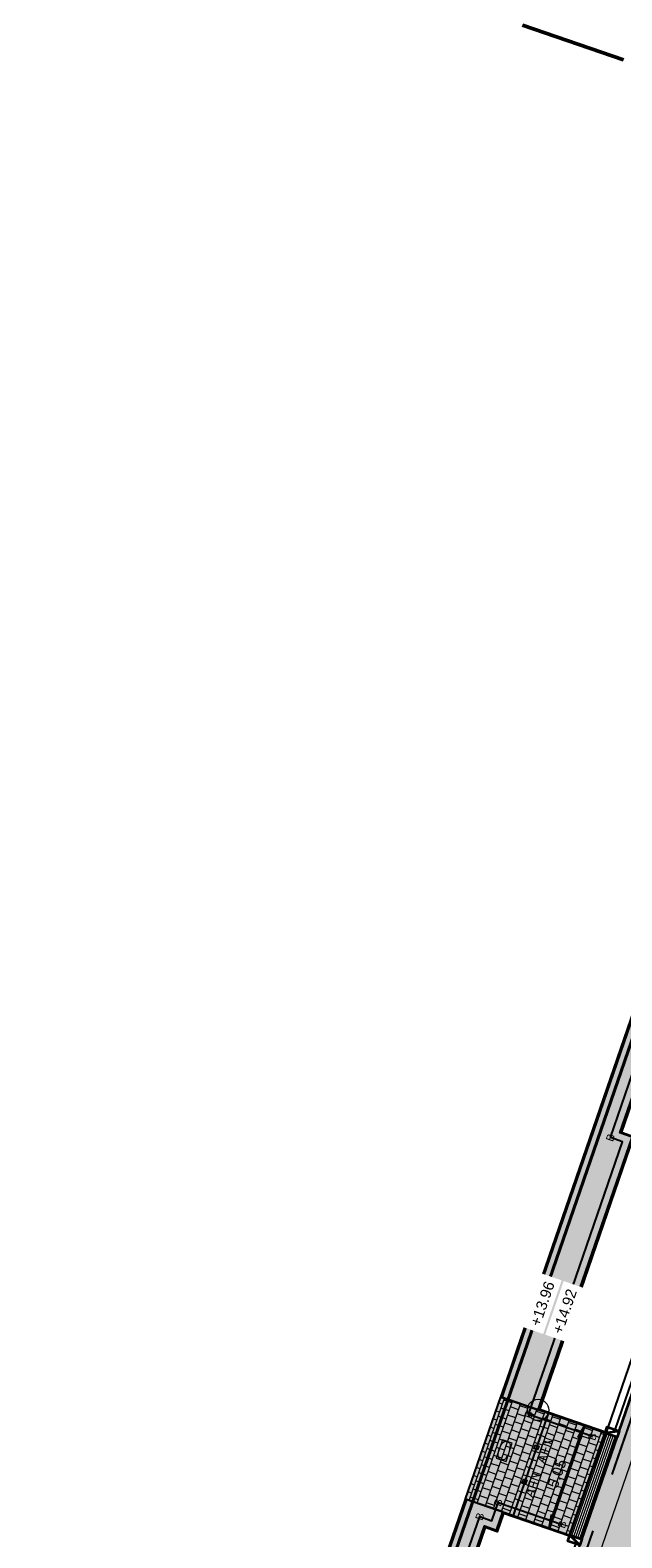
# Model space of a CAD drawing. Header units: metres. Extents: x 131295 to 132236, y 397710 to 398702.
# Tile 74 of 127: x 131540 to 131568, y 398171 to 398242. Entities that reach past the tile are written whole.
import ezdxf
from ezdxf.enums import TextEntityAlignment as Align

# ---------------------------------------------------------------- set-up
doc = ezdxf.new("R2010")
doc.units = ezdxf.units.M
doc.linetypes.add('AL-BLADSCHEIDING', pattern=[13, 5, -1, 0, -1, 5, -1])
doc.linetypes.add('AL-MATERIAALS', pattern=[2, 1, -1])
doc.layers.get('Defpoints').update_dxf_attribs({"color": 128})
for name, color, linetype, lineweight in [('N-IE-afzetpaal', 190, 'Continuous', 18), ('N-IE-tegel straatpot brandkraan', 190, 'Continuous', 18), ('N-KO-inritband 600x300x200 mm', 110, 'Continuous', 35), ('N-KO-inritband streklagen', 8, 'Continuous', 5), ('N-KO-opsluitband 60x200mm', 2, 'Continuous', 25), ('N-KO-opsluitband achterkant', 8, 'Continuous', 5), ('N-KO-tekst banden', 1, 'Continuous', 18), ('N-KO-trottoirband 180-200x250mm', 3, 'Continuous', 35), ('N-KO-trottoirband achterkant', 8, 'Continuous', 5), ("N-VH-arcering 'MAT' grijs 254", 254, 'Continuous', 18), ('N-VH-arcering betontegels halfsteensverband', 8, 'Continuous', 5), ('X-AL-bladscheiding', 4, 'AL-BLADSCHEIDING', 50), ('X-AL-maatvoering', 1, 'Continuous', 18), ('X-AL-materiaalscheiding', 1, 'AL-MATERIAALS', 18), ('X-AL-planhoogte', 190, 'Continuous', 25), ('X-AL-referentie', 7, 'Continuous', 18)]:
    doc.layers.add(name, color=color, linetype=linetype, lineweight=lineweight)
doc.layers.add("N-VH-arcering 'MAT' kleur 1 (heiderood)", color=7, linetype='Continuous', lineweight=18, true_color=0xd98c8c)
for name, color, linetype, plot in [('X-AL-contourlijnen', 30, 'Continuous', False), ('X-AL-hulplijn bandenlijnnummers', 30, 'Continuous', False), ('X-AL-hulplijn hoogtetekst', 190, 'Continuous', False)]:
    doc.layers.add(name, color=color, linetype=linetype, plot=plot)
doc.styles.add('CS Annotative', font='arial.ttf')
doc.dimstyles.new('CS Annotative', dxfattribs={"dimtxt": 2.5, "dimasz": 3, "dimexe": 0.18, "dimexo": 0.0625, "dimgap": 1, "dimtad": 1, "dimzin": 0, "dimdsep": 46, "dimtxsty": 'CS Annotative', "dimblk": 'CS Dimensionpijl', "dimcen": 0, "dimse1": 1, "dimse2": 1, "dimclrd": 256, "dimclre": 256, "dimclrt": 2, "dimadec": 0, "dimazin": 0, "dimtm": 1e-09, "dimtfac": 1, "dimtofl": 0, "dimtmove": 1, "dimatfit": 3, "dimfxl": 1, "dimtfillclr": 256, "dimtolj": 1, "dimtzin": 0, "dimarcsym": 0})

# ---------------------------------------------------------------- blocks, each defined once
blk = doc.blocks.new('CS Dimensionpijl')
h = blk.add_hatch(color=256)
h.dxf.hatch_style = 1
h.paths.add_polyline_path([(-1, -0.167), (0, 0), (-1, 0.167)])
at = {"flags": 128}
blk.add_lwpolyline([(0, 0.5), (0, -0.5)], dxfattribs=at)
blk.add_lwpolyline([(-1, -0.167), (0, 0), (-1, 0.167)], close=True, dxfattribs=at)
blk = doc.blocks.new('*D197')
at = {"layer": 'Defpoints', "color": 0, "transparency": 16777216}
for p in [(131573.757, 398218.231), (131544.472, 398136.473)]:
    blk.add_point(p, dxfattribs=at)
at = {"layer": 'X-AL-maatvoering', "lineweight": -2, "transparency": 16777216}
blk.add_line((131575.026, 398221.774), (131573.959, 398218.796), dxfattribs=at)
at = {"layer": 'X-AL-maatvoering', "lineweight": -2, "transparency": 16777216, "xscale": 0.6000000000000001, "yscale": 0.6000000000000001, "zscale": 0.6000000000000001, "rotation": 250.2928107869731}
blk.add_blockref('CS Dimensionpijl', (131573.757, 398218.231), dxfattribs=at)
at = {"layer": 'X-AL-maatvoering', "color": 2, "transparency": 16777216, "insert": (131574.165, 398220.721), "char_height": 0.5, "attachment_point": 5, "rotation": 70.29281, "style": 'CS Annotative'}
blk.add_mtext('\\A1;R86.84', dxfattribs=at)
blk = doc.blocks.new('*U590')
blk.add_lwpolyline([(0.461, 0.225), (-0.437, 0.268), (-0.461, -0.225), (0.437, -0.268)], close=True)
at = {"extrusion": (0, 0, -1)}
for centre, radius, start, end in [((0.244, 0.012), 0.206, 290.30458, 75.17071), ((-0.471, -2.69), 3, 75.17071, 75.8456), ((0.033, -0.69), 0.938, 75.8456, 109.62966), ((0.726, -2.632), 3, 109.62966, 110.30456), ((-0.244, -0.012), 0.206, 110.30456, 255.1707), ((-0.726, 2.632), 3, 289.62968, 290.30458), ((0.471, 2.69), 3, 255.1707, 255.84559)]:
    blk.add_arc(centre, radius, start, end, dxfattribs=at)
blk.add_arc((0.033, 0.69), 0.938, 250.37032, 284.15441)
blk = doc.blocks.new('CS Afzetpaal')
for p, q in [((-0.094, 0.094), (0.094, -0.094)), ((0.094, 0.094), (-0.094, -0.094))]:
    blk.add_line(p, q)
at = {"flags": 128}
blk.add_lwpolyline([(-0.094, 0.094), (0.094, 0.094), (0.094, -0.094), (-0.094, -0.094)], close=True, dxfattribs=at)
at = {"style": 'CS Annotative'}
blk.add_attdef('RECHTS', text='', height=0.45, dxfattribs=at).set_placement((0, -0.188), align=Align.TOP_CENTER)
blk = doc.blocks.new('*D647')
at = {"layer": 'Defpoints', "color": 0, "transparency": 16777216}
for p in [(131565.183, 398176.9), (131565.757, 398176.702), (131563.536, 398172.126)]:
    blk.add_point(p, dxfattribs=at)
at = {"layer": 'X-AL-maatvoering', "lineweight": -2, "transparency": 16777216}
blk.add_line((131564.306, 398172.495), (131565.561, 398176.135), dxfattribs=at)
at = {"layer": 'X-AL-maatvoering', "lineweight": -2, "transparency": 16777216, "xscale": 0.6000000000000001, "yscale": 0.6000000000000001, "zscale": 0.6000000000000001}
for p, rotation in [((131565.757, 398176.702), 70.96661340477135), ((131564.11, 398171.928), 250.9666134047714)]:
    blk.add_blockref('CS Dimensionpijl', p, dxfattribs=dict(at, rotation=rotation))
at = {"layer": 'X-AL-maatvoering', "color": 2, "transparency": 16777216, "insert": (131564.503, 398174.463), "char_height": 0.5, "attachment_point": 5, "rotation": 70.96661, "style": 'CS Annotative'}
blk.add_mtext('\\A1;5.05', dxfattribs=at)

msp = doc.modelspace()

# ---------------------------------------------------------------- hatches: boundary and pattern name
at = {"layer": "N-VH-arcering 'MAT' grijs 254"}
h = msp.add_hatch(color=256, dxfattribs=at)
h.dxf.hatch_style = 1
edge = h.paths.add_edge_path()
edge.add_line((131568.014, 398190.204), (131567.446, 398190.4))
edge.add_line((131567.446, 398190.4), (131568.423, 398193.236))
edge.add_line((131568.423, 398193.236), (131568.991, 398193.041))
edge.add_line((131568.991, 398193.041), (131573.429, 398205.925))
edge.add_line((131573.429, 398205.925), (131572.862, 398206.12))
edge.add_line((131572.862, 398206.12), (131573.839, 398208.957))
edge.add_line((131573.839, 398208.957), (131574.406, 398208.761))
edge.add_line((131574.406, 398208.761), (131578.423, 398220.422))
edge.add_arc((131575.878, 398216.352), 4.8, 57.98123, 70.97929)
edge.add_line((131577.442, 398220.89), (131571.357, 398222.988))
edge.add_line((131571.357, 398222.988), (131570.34, 398220.04))
edge.add_line((131570.34, 398220.04), (131571.965, 398219.48))
edge.add_arc((131570.661, 398215.698), 4, -19.00409, 70.96622, ccw=False)
edge.add_line((131574.443, 398214.396), (131572.963, 398210.098))
edge.add_line((131572.963, 398210.098), (131563.857, 398183.663))
edge.add_line((131563.857, 398183.663), (131562.668, 398180.211))
edge.add_line((131562.668, 398180.211), (131562.33, 398179.228))
edge.add_line((131562.33, 398179.228), (131561.915, 398178.026))
edge.add_line((131561.915, 398178.026), (131563.616, 398177.44))
edge.add_line((131563.616, 398177.44), (131564.032, 398178.642))
edge.add_line((131564.032, 398178.642), (131564.37, 398179.626))
edge.add_line((131564.37, 398179.626), (131565.559, 398183.077))
edge.add_line((131565.559, 398183.077), (131568.014, 398190.204))
h = msp.add_hatch(color=256, dxfattribs=at)
h.dxf.hatch_style = 1
h.paths.add_polyline_path([(131566.75, 398176.36), (131561.858, 398178.046), (131560.209, 398173.272), (131565.105, 398171.585)])
h = msp.add_hatch(color=256, dxfattribs=at)
h.dxf.hatch_style = 1
edge = h.paths.add_edge_path()
edge.add_line((131560.693, 398168.976), (131560.126, 398169.172))
edge.add_line((131560.126, 398169.172), (131561.105, 398172.008))
edge.add_line((131561.105, 398172.008), (131561.673, 398171.812))
edge.add_line((131561.673, 398171.812), (131561.968, 398172.666))
edge.add_line((131561.968, 398172.666), (131560.266, 398173.253))
edge.add_line((131560.266, 398173.253), (131550.891, 398146.106))
edge.add_line((131550.891, 398146.106), (131549.132, 398141.012))
edge.add_line((131549.132, 398141.012), (131547.498, 398136.07))
edge.add_line((131547.498, 398136.07), (131550.133, 398135.161))
edge.add_line((131550.133, 398135.161), (131550.18, 398135.146))
edge.add_arc((131550.459, 398136.106), 1, 161.70561, 253.81243, ccw=False)
edge.add_line((131549.51, 398136.42), (131550.837, 398140.436))
edge.add_line((131550.837, 398140.436), (131551.233, 398141.583))
edge.add_line((131551.233, 398141.583), (131550.666, 398141.778))
edge.add_line((131550.666, 398141.778), (131551.645, 398144.614))
edge.add_line((131551.645, 398144.614), (131552.212, 398144.418))
edge.add_line((131552.212, 398144.418), (131552.592, 398145.519))
edge.add_line((131552.592, 398145.519), (131555.886, 398155.057))
edge.add_line((131555.886, 398155.057), (131555.319, 398155.253))
edge.add_line((131555.319, 398155.253), (131556.298, 398158.088))
edge.add_line((131556.298, 398158.088), (131556.865, 398157.892))
edge.add_line((131556.865, 398157.892), (131560.693, 398168.976))
at = {"layer": "N-VH-arcering 'MAT' kleur 1 (heiderood)"}
h = msp.add_hatch(color=256, dxfattribs=at)
h.dxf.hatch_style = 1
edge = h.paths.add_edge_path()
edge.add_line((131571.168, 398154.109), (131570.971, 398154.145))
edge.add_line((131570.971, 398154.145), (131569.595, 398154.396))
edge.add_arc((131568.698, 398149.477), 5, 79.67074, 87.20376)
edge.add_arc((131568.698, 398149.477), 5, 87.20376, 89.49627)
edge.add_arc((131568.698, 398149.477), 5, 89.49627, 160.98607)
edge.add_line((131563.971, 398151.106), (131557.851, 398133.346))
edge.add_line((131557.851, 398133.346), (131553.124, 398134.975))
edge.add_line((131553.124, 398134.975), (131565.942, 398172.172))
edge.add_line((131565.942, 398172.172), (131566.007, 398172.361))
edge.add_line((131566.007, 398172.361), (131566.691, 398174.347))
edge.add_line((131566.691, 398174.347), (131566.756, 398174.536))
edge.add_line((131566.756, 398174.536), (131580.263, 398213.73))
edge.add_line((131580.263, 398213.73), (131584.99, 398212.101))
edge.add_line((131584.99, 398212.101), (131577.686, 398190.907))
edge.add_line((131577.686, 398190.907), (131575.634, 398184.951))
edge.add_line((131575.634, 398184.951), (131571.483, 398172.904))
edge.add_line((131571.483, 398172.904), (131571.417, 398172.715))
edge.add_line((131571.417, 398172.715), (131570.733, 398170.73))
edge.add_line((131570.733, 398170.73), (131570.668, 398170.541))
edge.add_line((131570.668, 398170.541), (131569.079, 398165.93))
edge.add_arc((131573.806, 398164.301), 5, 160.98607, 232.76551)
edge.add_arc((131573.806, 398164.301), 5, 232.76551, 235.05801)
edge.add_arc((131573.806, 398164.301), 5, 235.05801, 259.67074)
edge.add_line((131572.91, 398159.382), (131572.92, 398159.38))
edge.add_line((131572.92, 398159.38), (131573.117, 398159.344))
edge.add_line((131573.117, 398159.344), (131580.192, 398158.055))
edge.add_line((131580.192, 398158.055), (131590.817, 398156.118))
edge.add_line((131590.817, 398156.118), (131594.761, 398155.4))
edge.add_line((131594.761, 398155.4), (131605.386, 398153.463))
edge.add_line((131605.386, 398153.463), (131608.86, 398152.83))
edge.add_line((131608.86, 398152.83), (131607.874, 398147.419))
edge.add_line((131607.874, 398147.419), (131571.168, 398154.109))
at = {"layer": 'N-VH-arcering betontegels halfsteensverband'}
h = msp.add_hatch(dxfattribs=at)
h.set_pattern_fill('CS-TEGEL HALFSTV', color=256, scale=6.67, angle=89.97)
h.set_pattern_definition([(160.98877456, (26375.6293, 79453.50667), (-0.44355425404, -0.05881899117), [0.4002, -0.4002]), (250.98877456, (26375.6293, 79453.50667), (0.3783709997, -0.1303665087), [])])
h.paths.add_polyline_path([(131566.75, 398176.36), (131561.858, 398178.046), (131560.209, 398173.272), (131565.105, 398171.585)])

# ---------------------------------------------------------------- linework, layer by layer
at = {"layer": 'N-KO-inritband 600x300x200 mm', "ltscale": 0.8}
for points in [[(131567.318, 398176.164), (131566.75, 398176.36), (131566.848, 398176.643), (131567.415, 398176.448)], [(131565.574, 398171.106), (131565.007, 398171.302), (131565.105, 398171.585), (131565.672, 398171.39)]]:
    msp.add_lwpolyline(points, close=True, dxfattribs=at)
at = {"layer": 'N-KO-inritband 600x300x200 mm', "flags": 128}
for points in [[(131567.415, 398176.448), (131566.75, 398176.36)], [(131565.105, 398171.585), (131566.75, 398176.36)], [(131565.672, 398171.39), (131567.318, 398176.164)], [(131567.318, 398176.164), (131566.75, 398176.36)], [(131565.574, 398171.106), (131565.105, 398171.585)]]:
    msp.add_lwpolyline(points, dxfattribs=at)
at = {"layer": 'N-KO-inritband streklagen', "flags": 128}
for points in [[(131565.2, 398171.553), (131566.845, 398176.327)], [(131565.294, 398171.52), (131566.939, 398176.295)], [(131565.389, 398171.488), (131567.034, 398176.262)], [(131565.483, 398171.455), (131567.128, 398176.229)], [(131565.578, 398171.422), (131567.223, 398176.197)]]:
    msp.add_lwpolyline(points, dxfattribs=at)
at = {"layer": 'N-KO-opsluitband 60x200mm', "flags": 128}
for points in [[(131566.75, 398176.36), (131563.616, 398177.44), (131564.032, 398178.642), (131564.37, 398179.626), (131565.559, 398183.077), (131568.014, 398190.204), (131567.446, 398190.4), (131568.423, 398193.236), (131568.991, 398193.041), (131573.429, 398205.925), (131572.862, 398206.12), (131573.839, 398208.957), (131574.406, 398208.761), (131578.423, 398220.422)], [(131561.915, 398178.026), (131562.33, 398179.228), (131562.668, 398180.211), (131562.668, 398180.212)]]:
    msp.add_lwpolyline(points, dxfattribs=at)
for points in [[(131563.857, 398183.663), (131563.857, 398183.663), (131572.963, 398210.098), (131574.443, 398214.396, 0.414062), (131571.965, 398219.48), (131570.34, 398220.04)], [(131539.945, 398134.859), (131543.495, 398133.636, 0.417833), (131547.32, 398135.531), (131549.132, 398141.012), (131550.891, 398146.106), (131560.266, 398173.253)], [(131552.674, 398134.283), (131550.133, 398135.161, -0.41037), (131549.51, 398136.42), (131550.837, 398140.436), (131551.233, 398141.583), (131550.666, 398141.778), (131551.645, 398144.614), (131552.212, 398144.418), (131552.592, 398145.519), (131555.886, 398155.057), (131555.319, 398155.253), (131556.298, 398158.088), (131556.865, 398157.892), (131560.693, 398168.976), (131560.126, 398169.172), (131561.105, 398172.008), (131561.673, 398171.812), (131561.968, 398172.666), (131565.105, 398171.585)]]:
    msp.add_lwpolyline(points, format="xyb", dxfattribs=at)
at = {"layer": 'N-KO-opsluitband achterkant', "flags": 128}
for points in [[(131553.809, 398133.893), (131581.55, 398214.397, 0.414179), (131577.833, 398222.024), (131571.748, 398224.122)], [(131561.858, 398178.046), (131562.273, 398179.248), (131562.611, 398180.231), (131563.8, 398183.683), (131572.906, 398210.118), (131574.386, 398214.415, 0.414062), (131571.946, 398219.423), (131570.321, 398219.983), (131570.34, 398220.04)], [(131539.945, 398134.859), (131539.964, 398134.916), (131543.514, 398133.693, 0.417833), (131547.263, 398135.55), (131549.075, 398141.031), (131550.834, 398146.126), (131560.209, 398173.272)], [(131552.693, 398134.34), (131550.152, 398135.217, -0.41037), (131549.566, 398136.401), (131550.894, 398140.416), (131551.309, 398141.62), (131550.742, 398141.815), (131551.682, 398144.538), (131552.249, 398144.342), (131552.649, 398145.499), (131555.962, 398155.094), (131555.395, 398155.29), (131556.335, 398158.012), (131556.903, 398157.816), (131560.77, 398169.013), (131560.202, 398169.209), (131561.143, 398171.931), (131561.71, 398171.735), (131562.005, 398172.59), (131565.085, 398171.529)]]:
    msp.add_lwpolyline(points, format="xyb", dxfattribs=at)
msp.add_lwpolyline([(131566.77, 398176.416), (131563.693, 398177.477), (131564.088, 398178.622), (131564.427, 398179.607), (131565.615, 398183.058), (131568.09, 398190.242), (131567.523, 398190.437), (131568.461, 398193.16), (131569.028, 398192.965), (131573.505, 398205.962), (131572.938, 398206.157), (131573.876, 398208.88), (131574.443, 398208.685), (131578.475, 398220.389)], dxfattribs=at)
at = {"layer": 'N-KO-trottoirband 180-200x250mm', "flags": 128}
msp.add_lwpolyline([(131567.415, 398176.448), (131580.605, 398214.723, 0.414179), (131577.507, 398221.079), (131571.422, 398223.177)], format="xyb", dxfattribs=at)
at = {"layer": 'N-KO-trottoirband achterkant'}
msp.add_lwpolyline([(131567.226, 398176.513), (131580.416, 398214.788, 0.414179), (131577.442, 398220.89), (131571.357, 398222.988), (131571.422, 398223.177)], format="xyb", dxfattribs=at)
at = {"layer": 'X-AL-bladscheiding', "flags": 128}
msp.add_lwpolyline([(131550.493, 398246.506), (131658.295, 398209.427)], dxfattribs=at)
at = {"layer": 'X-AL-contourlijnen', "flags": 128}
for points in [[(131568.014, 398190.204), (131567.446, 398190.4), (131568.423, 398193.236), (131568.991, 398193.041), (131573.429, 398205.925), (131572.862, 398206.12), (131573.839, 398208.957), (131574.406, 398208.761), (131578.423, 398220.422, 0.056776), (131577.442, 398220.89), (131571.357, 398222.988), (131570.34, 398220.04), (131571.965, 398219.48, -0.414062), (131574.443, 398214.396), (131572.963, 398210.098), (131563.857, 398183.663), (131562.668, 398180.211), (131562.33, 398179.228), (131561.915, 398178.026), (131563.616, 398177.44), (131564.032, 398178.642), (131564.37, 398179.626), (131565.559, 398183.077)], [(131580.416, 398214.788, 0.345592), (131578.475, 398220.389), (131574.443, 398208.685), (131573.876, 398208.88), (131572.938, 398206.157), (131573.505, 398205.962), (131569.028, 398192.965), (131568.461, 398193.16), (131567.523, 398190.437), (131568.09, 398190.242), (131565.615, 398183.058), (131564.427, 398179.607), (131564.088, 398178.622), (131563.693, 398177.477), (131566.77, 398176.416), (131566.848, 398176.643), (131567.226, 398176.513)], [(131560.693, 398168.976), (131560.126, 398169.172), (131561.105, 398172.008), (131561.673, 398171.812), (131561.968, 398172.666), (131560.266, 398173.253), (131550.891, 398146.106), (131549.132, 398141.012), (131547.498, 398136.07), (131550.133, 398135.161), (131550.18, 398135.146, -0.425025), (131549.51, 398136.42), (131550.837, 398140.436), (131551.233, 398141.583), (131550.666, 398141.778), (131551.645, 398144.614), (131552.212, 398144.418), (131552.592, 398145.519), (131555.886, 398155.057), (131555.319, 398155.253), (131556.298, 398158.088), (131556.865, 398157.892)], [(131565.385, 398171.171), (131565.007, 398171.302), (131565.085, 398171.529), (131562.005, 398172.59), (131561.71, 398171.735), (131561.143, 398171.931), (131560.202, 398169.209), (131560.77, 398169.013), (131556.903, 398157.816), (131556.335, 398158.012), (131555.395, 398155.29), (131555.962, 398155.094), (131552.649, 398145.499), (131552.249, 398144.342), (131551.682, 398144.538), (131550.742, 398141.815), (131551.309, 398141.62), (131550.894, 398140.416), (131549.566, 398136.401, 0.41037), (131550.152, 398135.217), (131552.693, 398134.34)]]:
    msp.add_lwpolyline(points, format="xyb", close=True, dxfattribs=at)
msp.add_lwpolyline([(131553.124, 398134.975), (131565.942, 398172.172), (131566.007, 398172.361), (131566.691, 398174.347), (131566.756, 398174.536), (131580.263, 398213.73), (131584.99, 398212.101), (131577.686, 398190.907), (131575.634, 398184.951), (131571.483, 398172.904), (131571.417, 398172.715), (131570.733, 398170.73)], dxfattribs=at)
msp.add_lwpolyline([(131566.75, 398176.36), (131561.858, 398178.046), (131560.209, 398173.272), (131565.105, 398171.585)], close=True, dxfattribs=at)
at = {"layer": 'X-AL-hulplijn bandenlijnnummers', "flags": 128}
for points in [[(131567.185, 398174.705), (131580.936, 398214.609, 0.414179), (131577.621, 398221.41), (131571.819, 398223.41)], [(131540.114, 398134.43), (131543.381, 398133.305, 0.417833), (131547.652, 398135.421), (131549.463, 398140.9), (131551.222, 398145.992), (131562.661, 398179.114), (131562.999, 398180.098), (131564.188, 398183.549), (131573.294, 398209.984), (131574.774, 398214.282, 0.414062), (131572.079, 398219.81), (131570.738, 398220.273)]]:
    msp.add_lwpolyline(points, format="xyb", dxfattribs=at)
msp.add_lwpolyline([(131564.089, 398177.277), (131562.444, 398172.502)], dxfattribs=at)
at = {"layer": 'X-AL-hulplijn bandenlijnnummers'}
msp.add_lwpolyline([(131566.175, 398171.775), (131553.585, 398135.239)], dxfattribs=at)
at = {"layer": 'X-AL-hulplijn hoogtetekst'}
msp.add_lwpolyline([(131566.236, 398174.715), (131580.085, 398214.902, 0.414179), (131577.328, 398220.559), (131570.912, 398222.771), (131571.091, 398223.291)], format="xyb", dxfattribs=at)
at = {"layer": 'X-AL-hulplijn hoogtetekst', "flags": 128}
for points in [[(131567.087, 398174.422), (131580.936, 398214.609, 0.414179), (131577.621, 398221.41), (131571.536, 398223.508)], [(131539.847, 398134.575), (131543.397, 398133.353, 0.417833), (131547.605, 398135.437), (131549.416, 398140.916), (131551.174, 398146.009), (131562.613, 398179.131), (131562.951, 398180.114), (131564.14, 398183.566), (131573.246, 398210.001), (131574.726, 398214.298, 0.414062), (131572.063, 398219.763), (131570.438, 398220.324)], [(131552.56, 398133.953), (131550.018, 398134.83, -0.41037), (131549.177, 398136.53), (131550.506, 398140.548), (131550.788, 398141.366), (131550.221, 398141.562), (131551.428, 398145.059), (131551.996, 398144.863), (131552.261, 398145.633), (131555.441, 398154.84), (131554.874, 398155.036), (131556.082, 398158.533), (131556.649, 398158.337), (131560.248, 398168.759), (131559.681, 398168.955), (131560.889, 398172.453), (131561.456, 398172.257), (131561.751, 398173.111), (131564.746, 398172.079)]]:
    msp.add_lwpolyline(points, format="xyb", dxfattribs=at)
msp.add_lwpolyline([(131566.163, 398176.192), (131563.171, 398177.223), (131563.701, 398178.756), (131564.039, 398179.74), (131565.228, 398183.191), (131567.569, 398189.987), (131567.001, 398190.183), (131568.207, 398193.681), (131568.774, 398193.486), (131572.984, 398205.708), (131572.417, 398205.903), (131573.622, 398209.401), (131574.189, 398209.206), (131578.092, 398220.536)], dxfattribs=at)
at = {"layer": 'X-AL-materiaalscheiding', "flags": 128}
for points in [[(131560.209, 398173.272), (131561.858, 398178.046)], [(131561.858, 398178.046), (131563.616, 398177.44)], [(131560.209, 398173.272), (131561.968, 398172.666)]]:
    msp.add_lwpolyline(points, dxfattribs=at)
at = {"layer": 'X-AL-referentie'}
msp.add_circle((131563.616, 398177.44), 0.5, dxfattribs=at)

# ---------------------------------------------------------------- block references
at = {"layer": 'N-IE-afzetpaal', "rotation": 71.02}
for p in [(131563.541, 398175.685), (131562.992, 398174.094)]:
    msp.add_blockref('CS Afzetpaal', p, dxfattribs=at).add_auto_attribs({'RECHTS': 'AFN'})
at = {"layer": 'N-IE-tegel straatpot brandkraan', "rotation": 73.68480675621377}
msp.add_blockref('*U590', (131562.031, 398175.534), dxfattribs=at)

# ---------------------------------------------------------------- texts
at = {"layer": 'N-KO-tekst banden', "style": 'CS Annotative'}
for p in [(131567.001, 398190.183), (131563.171, 398177.223), (131566.163, 398176.192), (131561.751, 398173.111), (131560.889, 398172.453), (131564.746, 398172.079)]:
    msp.add_text('B', height=0.36, rotation=71.01877, dxfattribs=at).set_placement(p, align=Align.MIDDLE)

# ---------------------------------------------------------------- dimensions: what is measured, and where the dimension line sits
at = {"layer": 'X-AL-maatvoering'}
dim = msp.add_radius_dim(center=(131544.472, 398136.473), mpoint=(131573.757, 398218.231), dimstyle='CS Annotative', dxfattribs=at)
dim.commit()
dim.dimension.update_dxf_attribs({"geometry": '*D197', "text_midpoint": (131574.165, 398220.721)})
dim = msp.add_aligned_dim(p1=(131563.536, 398172.126), p2=(131565.183, 398176.9), distance=-0.607, dimstyle='CS Annotative', dxfattribs=at)
dim.commit()
dim.dimension.update_dxf_attribs({"geometry": '*D647', "text_midpoint": (131564.503, 398174.463)})

# ---------------------------------------------------------------- next in the draw order: texts
at = {"layer": 'X-AL-planhoogte', "insert": (131564.859, 398182.052), "char_height": 0.5, "attachment_point": 5, "rotation": 71.01506, "style": 'CS Annotative', "bg_fill": 2}
msp.add_mtext('+14.92', dxfattribs=at)

# ---------------------------------------------------------------- next in the draw order: texts
at = {"layer": 'X-AL-planhoogte', "insert": (131563.819, 398182.41), "char_height": 0.5, "attachment_point": 5, "rotation": 71.01506, "style": 'CS Annotative', "bg_fill": 2}
msp.add_mtext('+13.96', dxfattribs=at)

doc.saveas('drawing.dxf')
